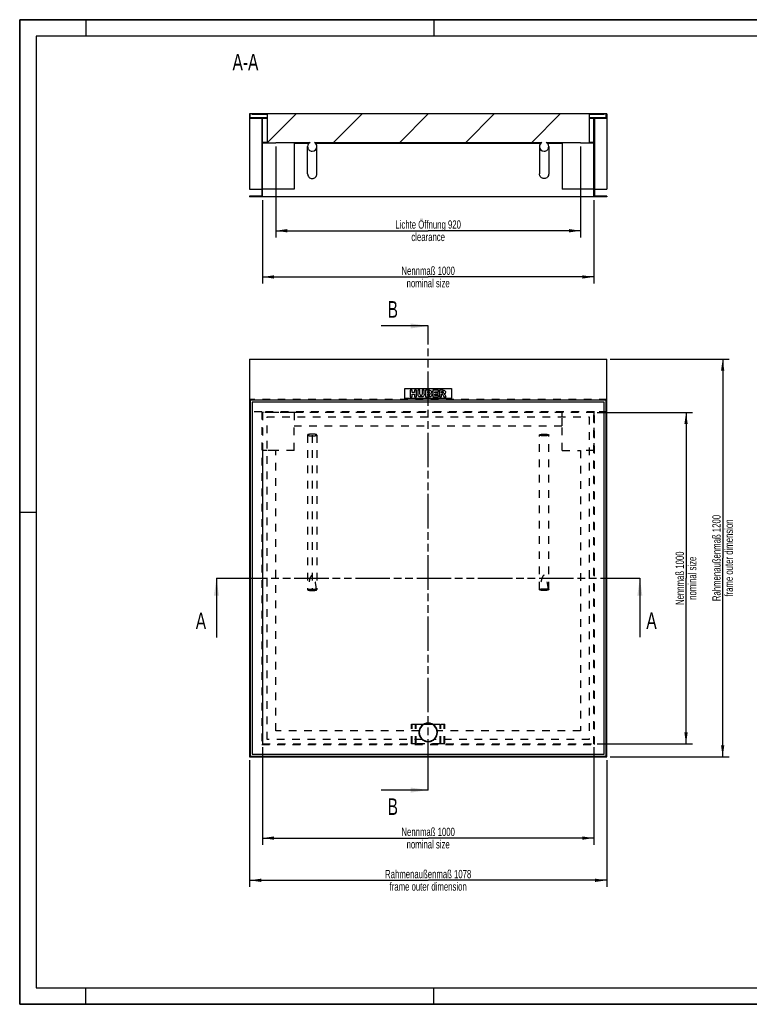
# Model space of a CAD drawing. Header units: millimetres. Extents: x 0 to 4200, y 0 to 2970.
# Tile 1 of 2: x 0 to 2203, y 0 to 2970. Entities that reach past the tile are written whole.
import ezdxf

# ---------------------------------------------------------------- set-up
doc = ezdxf.new("R2010")
doc.units = ezdxf.units.MM
doc.header["$LTSCALE"] = 231
doc.linetypes.add('HIDDEN', pattern=[0.2, 0.1, -0.1])
doc.linetypes.add('PHANTOM', pattern=[0.8, 0.45, -0.05, 0.1, -0.05, 0.1, -0.05])
doc.layers.get('0').update_dxf_attribs({"linetype": 'CONTINUOUS'})
for name, color, linetype in [('_2D-BEM', 7, 'CONTINUOUS'), ('_ACHSEN', 7, 'CONTINUOUS'), ('_KURVEN', 7, 'CONTINUOUS'), ('_ZEICHNUNGSELEM', 7, 'CONTINUOUS'), ('DEFAULT_2', 8, 'HIDDEN'), ('HATCHING_BL0', 7, 'CONTINUOUS'), ('HATCHING_BL1', 7, 'CONTINUOUS')]:
    doc.layers.add(name, color=color, linetype=linetype)
doc.styles.get("Standard").update_dxf_attribs({"font": 'txt', "width": 0.7})
doc.dimstyles.new('DIMSTYLE_1', dxfattribs={"dimtxt": 25, "dimasz": 35, "dimexe": 2, "dimexo": 1, "dimtad": 1, "dimdec": 1, "dimtxsty": 'Standard', "dimblk": '_FILLED', "dimblk1": '_FILLED', "dimblk2": '_FILLED', "dimcen": 0.09, "dimadec": 1, "dimazin": 2, "dimtp": 0.8, "dimtm": 0.8, "dimtfac": 1, "dimtdec": 1, "dimtofl": 0, "dimtmove": 0, "dimatfit": 3, "dimldrblk": '_FILLED', "dimfxl": 1, "dimtolj": 1, "dimarcsym": 0})
doc.dimstyles.new('DIMSTYLE_3', dxfattribs={"dimtxt": 25, "dimasz": 35, "dimexe": 2, "dimexo": 1, "dimtad": 1, "dimdec": 1, "dimtxsty": 'Standard', "dimblk": '_FILLED', "dimblk1": '_FILLED', "dimblk2": '_FILLED', "dimcen": 0.09, "dimadec": 1, "dimazin": 2, "dimtp": 1.2, "dimtm": 1.2, "dimtfac": 1, "dimtdec": 1, "dimtofl": 0, "dimtmove": 0, "dimatfit": 3, "dimldrblk": '_FILLED', "dimfxl": 1, "dimtolj": 1, "dimarcsym": 0})
doc.dimstyles.get("Standard").update_dxf_attribs({"dimtxt": 25, "dimasz": 35, "dimexe": 2, "dimexo": 1, "dimtad": 1, "dimdec": 1, "dimtxsty": 'Standard', "dimblk": '_FILLED', "dimblk1": '_FILLED', "dimblk2": '_FILLED', "dimcen": 0.09, "dimadec": 1, "dimazin": 2, "dimtol": 1, "dimtp": 0.1, "dimtm": 0.1, "dimtfac": 1, "dimtdec": 1, "dimtofl": 0, "dimtmove": 0, "dimatfit": 3, "dimldrblk": '_FILLED', "dimfxl": 1, "dimtolj": 1, "dimarcsym": 0})

# ---------------------------------------------------------------- blocks, each defined once
blk = doc.blocks.new('_FILLED')
at = {"color": 0, "linetype": 'ByBlock'}
blk.add_solid([(0, 0), (-1, 0.143), (-1, -0.143)], dxfattribs=at)
blk = doc.blocks.new('*D2')
at = {"layer": '_2D-BEM', "color": 2, "linetype": 'Continuous', "transparency": 16777216}
for p, q in [((733.1, 2425.8), (733.1, 2174)), ((1733.1, 2425.8), (1733.1, 2174)), ((733.1, 2194), (1233.1, 2194)), ((1733.1, 2194), (1233.1, 2194))]:
    blk.add_line(p, q, dxfattribs=at)
at = {"layer": '_2D-BEM', "color": 2, "linetype": 'Continuous', "transparency": 16777216, "xscale": 35, "yscale": 35, "zscale": 35, "rotation": 180}
blk.add_blockref('_FILLED', (733.1, 2194), dxfattribs=at)
at = {"layer": '_2D-BEM', "color": 2, "linetype": 'Continuous', "transparency": 16777216, "xscale": 35, "yscale": 35, "zscale": 35}
blk.add_blockref('_FILLED', (1733.1, 2194), dxfattribs=at)
at = {"layer": '_2D-BEM', "color": 2, "linetype": 'Continuous', "transparency": 16777216, "insert": (1233.1, 2225.2), "char_height": 25, "width": 336.964, "attachment_point": 2, "line_spacing_factor": 0.9}
blk.add_mtext('Nennmaß 1000\\Pnominal size', dxfattribs=at)
blk = doc.blocks.new('*D6')
at = {"layer": '_2D-BEM', "color": 2, "linetype": 'Continuous', "transparency": 16777216}
for p, q in [((1782.1, 1946.2), (2142.1, 1946.2)), ((2122.1, 1946.2), (2122.1, 1346.2)), ((2122.1, 746.2), (2122.1, 1346.2)), ((1782.1, 746.2), (2142.1, 746.2))]:
    blk.add_line(p, q, dxfattribs=at)
at = {"layer": '_2D-BEM', "color": 2, "linetype": 'Continuous', "transparency": 16777216, "xscale": 35, "yscale": 35, "zscale": 35}
for p, rotation in [((2122.1, 1946.2), 90), ((2122.1, 746.2), 270)]:
    blk.add_blockref('_FILLED', p, dxfattribs=dict(at, rotation=rotation))
at = {"layer": '_2D-BEM', "color": 2, "linetype": 'Continuous', "transparency": 16777216, "insert": (2090.8, 1346.2), "char_height": 25, "width": 553.571, "attachment_point": 2, "rotation": 90, "line_spacing_factor": 0.9}
blk.add_mtext('Rahmenaußenmaß 1200\\Pframe outer dimension', dxfattribs=at)
blk = doc.blocks.new('*D7')
at = {"layer": '_2D-BEM', "color": 2, "linetype": 'Continuous', "transparency": 16777216}
for p, q in [((694.1, 736.2), (694.1, 354)), ((1772.1, 736.2), (1772.1, 354)), ((694.1, 374), (1233.1, 374)), ((1772.1, 374), (1233.1, 374))]:
    blk.add_line(p, q, dxfattribs=at)
at = {"layer": '_2D-BEM', "color": 2, "linetype": 'Continuous', "transparency": 16777216, "xscale": 35, "yscale": 35, "zscale": 35, "rotation": 180}
blk.add_blockref('_FILLED', (694.1, 374), dxfattribs=at)
at = {"layer": '_2D-BEM', "color": 2, "linetype": 'Continuous', "transparency": 16777216, "xscale": 35, "yscale": 35, "zscale": 35}
blk.add_blockref('_FILLED', (1772.1, 374), dxfattribs=at)
at = {"layer": '_2D-BEM', "color": 2, "linetype": 'Continuous', "transparency": 16777216, "insert": (1233.1, 405.3), "char_height": 25, "width": 553.571, "attachment_point": 2, "line_spacing_factor": 0.9}
blk.add_mtext('Rahmenaußenmaß 1078\\Pframe outer dimension', dxfattribs=at)
blk = doc.blocks.new('*D8')
at = {"layer": '_2D-BEM', "color": 2, "linetype": 'Continuous', "transparency": 16777216}
for p, q in [((733.1, 775.2), (733.1, 481.4)), ((1733.1, 775.2), (1733.1, 481.4)), ((733.1, 501.4), (1233.1, 501.4)), ((1733.1, 501.4), (1233.1, 501.4))]:
    blk.add_line(p, q, dxfattribs=at)
at = {"layer": '_2D-BEM', "color": 2, "linetype": 'Continuous', "transparency": 16777216, "xscale": 35, "yscale": 35, "zscale": 35, "rotation": 180}
blk.add_blockref('_FILLED', (733.1, 501.4), dxfattribs=at)
at = {"layer": '_2D-BEM', "color": 2, "linetype": 'Continuous', "transparency": 16777216, "xscale": 35, "yscale": 35, "zscale": 35}
blk.add_blockref('_FILLED', (1733.1, 501.4), dxfattribs=at)
at = {"layer": '_2D-BEM', "color": 2, "linetype": 'Continuous', "transparency": 16777216, "insert": (1233.1, 532.6), "char_height": 25, "width": 336.964, "attachment_point": 2, "line_spacing_factor": 0.9}
blk.add_mtext('Nennmaß 1000\\Pnominal size', dxfattribs=at)
blk = doc.blocks.new('*D9')
at = {"layer": '_2D-BEM', "color": 2, "linetype": 'Continuous', "transparency": 16777216}
for p, q in [((1743.1, 1785.2), (2031.5, 1785.2)), ((2011.5, 1785.2), (2011.5, 1285.2)), ((2011.5, 785.2), (2011.5, 1285.2)), ((1743.1, 785.2), (2031.5, 785.2))]:
    blk.add_line(p, q, dxfattribs=at)
at = {"layer": '_2D-BEM', "color": 2, "linetype": 'Continuous', "transparency": 16777216, "xscale": 35, "yscale": 35, "zscale": 35}
for p, rotation in [((2011.5, 1785.2), 90), ((2011.5, 785.2), 270)]:
    blk.add_blockref('_FILLED', p, dxfattribs=dict(at, rotation=rotation))
at = {"layer": '_2D-BEM', "color": 2, "linetype": 'Continuous', "transparency": 16777216, "insert": (1980.2, 1285.2), "char_height": 25, "width": 336.964, "attachment_point": 2, "rotation": 90, "line_spacing_factor": 0.9}
blk.add_mtext('Nennmaß 1000\\Pnominal size', dxfattribs=at)
blk = doc.blocks.new('*D10')
at = {"layer": '_2D-BEM', "color": 2, "linetype": 'Continuous', "transparency": 16777216}
for p, q in [((773.1, 2587.8), (773.1, 2313.4)), ((1693.1, 2587.8), (1693.1, 2313.4)), ((773.1, 2333.4), (1233.1, 2333.4)), ((1693.1, 2333.4), (1233.1, 2333.4))]:
    blk.add_line(p, q, dxfattribs=at)
at = {"layer": '_2D-BEM', "color": 2, "linetype": 'Continuous', "transparency": 16777216, "xscale": 35, "yscale": 35, "zscale": 35, "rotation": 180}
blk.add_blockref('_FILLED', (773.1, 2333.4), dxfattribs=at)
at = {"layer": '_2D-BEM', "color": 2, "linetype": 'Continuous', "transparency": 16777216, "xscale": 35, "yscale": 35, "zscale": 35}
blk.add_blockref('_FILLED', (1693.1, 2333.4), dxfattribs=at)
at = {"layer": '_2D-BEM', "color": 2, "linetype": 'Continuous', "transparency": 16777216, "insert": (1233.1, 2364.7), "char_height": 25, "width": 466.429, "attachment_point": 2, "line_spacing_factor": 0.9}
blk.add_mtext('Lichte Öffnung 920\\Pclearance', dxfattribs=at)
blk = doc.blocks.new('XSEC_FILLED')
at = {"color": 0, "linetype": 'ByBlock'}
blk.add_solid([(0, 0), (-1, 0.143), (-1, -0.143)], dxfattribs=at)
blk = doc.blocks.new('HATCHING_BL0', base_point=(1233.1, 1195.9))
at = {"layer": 'HATCHING_BL0', "color": 7, "linetype": 'PHANTOM'}
for p, q in [((594.1, 1285.2), (644.1, 1285.2)), ((644.1, 1285.2), (1822.1, 1285.2)), ((1822.1, 1285.2), (1872.1, 1285.2))]:
    blk.add_line(p, q, dxfattribs=at)
at = {"layer": 'HATCHING_BL0', "color": 7, "linetype": 'Continuous', "char_height": 50, "width": 64.286, "attachment_point": 1, "line_spacing_factor": 0.9}
for insert in [(531.6, 1181.6), (1891.7, 1182.2)]:
    blk.add_mtext('A', dxfattribs=dict(at, insert=insert))
at = {"layer": 'HATCHING_BL0', "color": 7, "linetype": 'Continuous'}
for points in [[(594.1, 1285.2), (594.1, 1106.6)], [(1872.1, 1285.2), (1872.1, 1107.2)]]:
    blk.add_leader(points, dimstyle='Standard', override={"dimasz": 52.5, "dimtad": 0, "dimldrblk": 'XSEC_FILLED'}, dxfattribs=at)
blk = doc.blocks.new('HATCHING_BL1', base_point=(1162.1, 1346.2))
at = {"layer": 'HATCHING_BL1', "color": 7, "linetype": 'PHANTOM'}
for p, q in [((1233.1, 1996.2), (1233.1, 2046.2)), ((1233.1, 696.2), (1233.1, 1996.2)), ((1233.1, 646.2), (1233.1, 696.2))]:
    blk.add_line(p, q, dxfattribs=at)
at = {"layer": 'HATCHING_BL1', "color": 7, "linetype": 'Continuous', "char_height": 50, "width": 58.929, "attachment_point": 1, "line_spacing_factor": 0.9}
for insert in [(1110.7, 2121.2), (1110.7, 621.2)]:
    blk.add_mtext('B', dxfattribs=dict(at, insert=insert))
at = {"layer": 'HATCHING_BL1', "color": 7, "linetype": 'Continuous'}
for points in [[(1233.1, 2046.2), (1091, 2046.2)], [(1233.1, 646.2), (1091, 646.2)]]:
    blk.add_leader(points, dimstyle='Standard', override={"dimasz": 52.5, "dimtad": 0, "dimldrblk": 'XSEC_FILLED'}, dxfattribs=at)

msp = doc.modelspace()

# ---------------------------------------------------------------- hatches: boundary and pattern name
at = {"linetype": 'Continuous'}
h = msp.add_hatch(dxfattribs=at)
h.set_pattern_fill('ANSI31', color=2, style=0, pattern_type=2)
h.set_pattern_definition([(45, (1233.09, 2685.8), (-99.702, 99.702), [])])
edge = h.paths.add_edge_path()
edge.add_line((1772.09, 2671.8), (1735.09, 2671.8))
edge.add_line((1735.09, 2671.8), (1735.09, 2437.8))
edge.add_line((1772.09, 2437.8), (1735.09, 2437.8))
edge.add_line((1772.09, 2437.8), (1772.09, 2435.8))
edge.add_line((1772.09, 2435.8), (1733.09, 2435.8))
edge.add_line((1733.09, 2435.8), (1733.09, 2597.8))
edge.add_line((1733.09, 2597.8), (1693.09, 2597.8))
edge.add_line((1693.09, 2597.8), (1693.09, 2599.8))
edge.add_line((1589.7, 2599.8), (1693.09, 2599.8))
edge.add_spline(control_points=[(1589.7, 2599.8), (1589.94, 2599.67), (1590.43, 2599.38), (1591.13, 2598.91), (1591.8, 2598.4), (1592.44, 2597.85), (1593.05, 2597.26), (1593.63, 2596.63), (1594.16, 2595.97), (1594.66, 2595.27), (1595.12, 2594.55), (1595.53, 2593.79), (1595.89, 2593.01), (1596.21, 2592.21), (1596.49, 2591.4), (1596.71, 2590.56), (1596.88, 2589.71), (1597.01, 2588.85), (1597.08, 2587.99), (1597.1, 2587.12), (1597.06, 2586.26), (1596.98, 2585.4), (1596.84, 2584.54), (1596.66, 2583.7), (1596.42, 2582.86), (1596.14, 2582.05), (1595.8, 2581.25), (1595.43, 2580.48), (1595, 2579.74), (1594.54, 2579.02), (1594.03, 2578.33), (1593.48, 2577.68), (1592.9, 2577.06), (1592.28, 2576.47), (1591.63, 2575.93), (1590.95, 2575.43), (1590.24, 2574.98), (1589.51, 2574.56), (1588.76, 2574.19), (1587.98, 2573.87), (1587.19, 2573.6), (1586.39, 2573.38), (1585.57, 2573.2), (1584.75, 2573.07), (1583.92, 2573), (1583.37, 2572.98), (1583.09, 2572.98)], knot_values=[0, 0, 0, 0, 0.0227273, 0.0454545, 0.0681818, 0.0909091, 0.1136364, 0.1363636, 0.1590909, 0.1818182, 0.2045455, 0.2272727, 0.25, 0.2727273, 0.2954545, 0.3181818, 0.3409091, 0.3636364, 0.3863636, 0.4090909, 0.4318182, 0.4545455, 0.4772727, 0.5, 0.5227273, 0.5454545, 0.5681818, 0.5909091, 0.6136364, 0.6363636, 0.6590909, 0.6818182, 0.7045455, 0.7272727, 0.75, 0.7727273, 0.7954545, 0.8181818, 0.8409091, 0.8636364, 0.8863636, 0.9090909, 0.9318182, 0.9545455, 0.9772727, 1, 1, 1, 1], degree=3, periodic=0)
edge.add_spline(control_points=[(1583.09, 2572.98), (1582.81, 2572.98), (1582.26, 2573), (1581.43, 2573.07), (1580.6, 2573.2), (1579.79, 2573.38), (1578.98, 2573.6), (1578.19, 2573.87), (1577.42, 2574.19), (1576.66, 2574.56), (1575.93, 2574.98), (1575.22, 2575.43), (1574.54, 2575.93), (1573.89, 2576.47), (1573.28, 2577.06), (1572.69, 2577.68), (1572.15, 2578.33), (1571.64, 2579.02), (1571.17, 2579.74), (1570.75, 2580.48), (1570.37, 2581.25), (1570.04, 2582.05), (1569.75, 2582.86), (1569.52, 2583.7), (1569.33, 2584.54), (1569.2, 2585.4), (1569.11, 2586.26), (1569.08, 2587.12), (1569.1, 2587.99), (1569.17, 2588.85), (1569.29, 2589.71), (1569.47, 2590.56), (1569.69, 2591.4), (1569.96, 2592.21), (1570.28, 2593.01), (1570.65, 2593.79), (1571.06, 2594.55), (1571.52, 2595.27), (1572.01, 2595.97), (1572.55, 2596.63), (1573.12, 2597.26), (1573.73, 2597.85), (1574.38, 2598.4), (1575.05, 2598.91), (1575.75, 2599.38), (1576.23, 2599.67), (1576.48, 2599.8)], knot_values=[0, 0, 0, 0, 0.0227273, 0.0454545, 0.0681818, 0.0909091, 0.1136364, 0.1363636, 0.1590909, 0.1818182, 0.2045455, 0.2272727, 0.25, 0.2727273, 0.2954545, 0.3181818, 0.3409091, 0.3636364, 0.3863636, 0.4090909, 0.4318182, 0.4545455, 0.4772727, 0.5, 0.5227273, 0.5454545, 0.5681818, 0.5909091, 0.6136364, 0.6363636, 0.6590909, 0.6818182, 0.7045455, 0.7272727, 0.75, 0.7727273, 0.7954545, 0.8181818, 0.8409091, 0.8636364, 0.8863636, 0.9090909, 0.9318182, 0.9545455, 0.9772727, 1, 1, 1, 1], degree=3, periodic=0)
edge.add_line((889.7, 2599.8), (1576.48, 2599.8))
edge.add_spline(control_points=[(883.09, 2572.98), (883.37, 2572.98), (883.92, 2573), (884.75, 2573.07), (885.57, 2573.2), (886.39, 2573.38), (887.19, 2573.6), (887.98, 2573.87), (888.76, 2574.19), (889.51, 2574.56), (890.24, 2574.98), (890.95, 2575.43), (891.63, 2575.93), (892.28, 2576.47), (892.9, 2577.06), (893.48, 2577.68), (894.03, 2578.33), (894.54, 2579.02), (895, 2579.74), (895.43, 2580.48), (895.8, 2581.25), (896.14, 2582.05), (896.42, 2582.86), (896.66, 2583.7), (896.84, 2584.54), (896.98, 2585.4), (897.06, 2586.26), (897.1, 2587.12), (897.08, 2587.99), (897.01, 2588.85), (896.88, 2589.71), (896.71, 2590.56), (896.49, 2591.4), (896.21, 2592.21), (895.89, 2593.01), (895.53, 2593.79), (895.12, 2594.55), (894.66, 2595.27), (894.16, 2595.97), (893.63, 2596.63), (893.05, 2597.26), (892.44, 2597.85), (891.8, 2598.4), (891.13, 2598.91), (890.43, 2599.38), (889.94, 2599.67), (889.7, 2599.8)], knot_values=[0, 0, 0, 0, 0.0227273, 0.0454545, 0.0681818, 0.0909091, 0.1136364, 0.1363636, 0.1590909, 0.1818182, 0.2045455, 0.2272727, 0.25, 0.2727273, 0.2954545, 0.3181818, 0.3409091, 0.3636364, 0.3863636, 0.4090909, 0.4318182, 0.4545455, 0.4772727, 0.5, 0.5227273, 0.5454545, 0.5681818, 0.5909091, 0.6136364, 0.6363636, 0.6590909, 0.6818182, 0.7045455, 0.7272727, 0.75, 0.7727273, 0.7954545, 0.8181818, 0.8409091, 0.8636364, 0.8863636, 0.9090909, 0.9318182, 0.9545455, 0.9772727, 1, 1, 1, 1], degree=3, periodic=0)
edge.add_spline(control_points=[(876.48, 2599.8), (876.23, 2599.67), (875.75, 2599.38), (875.05, 2598.91), (874.38, 2598.4), (873.73, 2597.85), (873.12, 2597.26), (872.55, 2596.63), (872.01, 2595.97), (871.52, 2595.27), (871.06, 2594.55), (870.65, 2593.79), (870.28, 2593.01), (869.96, 2592.21), (869.69, 2591.4), (869.47, 2590.56), (869.29, 2589.71), (869.17, 2588.85), (869.1, 2587.99), (869.08, 2587.12), (869.11, 2586.26), (869.2, 2585.4), (869.33, 2584.54), (869.52, 2583.7), (869.75, 2582.86), (870.04, 2582.05), (870.37, 2581.25), (870.75, 2580.48), (871.17, 2579.74), (871.64, 2579.02), (872.15, 2578.33), (872.69, 2577.68), (873.28, 2577.06), (873.89, 2576.47), (874.54, 2575.93), (875.22, 2575.43), (875.93, 2574.98), (876.66, 2574.56), (877.42, 2574.19), (878.19, 2573.87), (878.98, 2573.6), (879.79, 2573.38), (880.6, 2573.2), (881.43, 2573.07), (882.26, 2573), (882.81, 2572.98), (883.09, 2572.98)], knot_values=[0, 0, 0, 0, 0.0227273, 0.0454545, 0.0681818, 0.0909091, 0.1136364, 0.1363636, 0.1590909, 0.1818182, 0.2045455, 0.2272727, 0.25, 0.2727273, 0.2954545, 0.3181818, 0.3409091, 0.3636364, 0.3863636, 0.4090909, 0.4318182, 0.4545455, 0.4772727, 0.5, 0.5227273, 0.5454545, 0.5681818, 0.5909091, 0.6136364, 0.6363636, 0.6590909, 0.6818182, 0.7045455, 0.7272727, 0.75, 0.7727273, 0.7954545, 0.8181818, 0.8409091, 0.8636364, 0.8863636, 0.9090909, 0.9318182, 0.9545455, 0.9772727, 1, 1, 1, 1], degree=3, periodic=0)
edge.add_line((773.09, 2599.8), (876.48, 2599.8))
edge.add_line((773.09, 2597.8), (773.09, 2599.8))
edge.add_line((773.09, 2597.8), (733.09, 2597.8))
edge.add_line((733.09, 2435.8), (733.09, 2597.8))
edge.add_line((733.09, 2435.8), (694.09, 2435.8))
edge.add_line((694.09, 2437.8), (694.09, 2435.8))
edge.add_line((731.09, 2437.8), (694.09, 2437.8))
edge.add_line((731.09, 2671.8), (731.09, 2437.8))
edge.add_line((731.09, 2671.8), (694.09, 2671.8))
edge.add_line((694.09, 2685.8), (694.09, 2671.8))
edge.add_line((696.09, 2685.8), (694.09, 2685.8))
edge.add_line((696.09, 2673.8), (696.09, 2685.8))
edge.add_line((733.09, 2673.8), (696.09, 2673.8))
edge.add_line((733.09, 2599.8), (733.09, 2673.8))
edge.add_line((746.59, 2599.8), (733.09, 2599.8))
edge.add_line((746.59, 2683.8), (746.59, 2599.8))
edge.add_line((746.59, 2683.8), (702.09, 2683.8))
edge.add_line((702.09, 2683.8), (702.09, 2685.8))
edge.add_line((1764.09, 2685.8), (702.09, 2685.8))
edge.add_line((1764.09, 2683.8), (1764.09, 2685.8))
edge.add_line((1764.09, 2683.8), (1719.59, 2683.8))
edge.add_line((1719.59, 2683.8), (1719.59, 2599.8))
edge.add_line((1733.09, 2599.8), (1719.59, 2599.8))
edge.add_line((1733.09, 2599.8), (1733.09, 2673.8))
edge.add_line((1770.09, 2673.8), (1733.09, 2673.8))
edge.add_line((1770.09, 2673.8), (1770.09, 2685.8))
edge.add_line((1772.09, 2685.8), (1770.09, 2685.8))
edge.add_line((1772.09, 2685.8), (1772.09, 2671.8))

# ---------------------------------------------------------------- linework, layer by layer
at = {"color": 7, "linetype": 'Continuous'}
for p, q in [((0, 2970), (4200, 2970)), ((0, 0), (0, 2970)), ((696.09, 2685.8), (694.09, 2685.8)), ((694.09, 2685.8), (694.09, 2671.8)), ((702.09, 2685.8), (696.09, 2685.8)), ((696.09, 2673.8), (696.09, 2685.8)), ((733.09, 2673.8), (696.09, 2673.8)), ((1764.09, 2685.8), (702.09, 2685.8)), ((702.09, 2683.8), (702.09, 2685.8)), ((746.59, 2683.8), (702.09, 2683.8)), ((746.59, 2673.8), (733.09, 2673.8)), ((733.09, 2599.8), (733.09, 2673.8)), ((746.59, 2683.8), (746.59, 2599.8)), ((1764.09, 2683.8), (1719.59, 2683.8)), ((1719.59, 2683.8), (1719.59, 2599.8)), ((1733.09, 2673.8), (1719.59, 2673.8)), ((1770.09, 2673.8), (1733.09, 2673.8)), ((1733.09, 2599.8), (1733.09, 2673.8)), ((1770.09, 2685.8), (1764.09, 2685.8)), ((1764.09, 2683.8), (1764.09, 2685.8)), ((1772.09, 2685.8), (1770.09, 2685.8)), ((1770.09, 2673.8), (1770.09, 2685.8)), ((1772.09, 2685.8), (1772.09, 2671.8)), ((731.09, 2671.8), (694.09, 2671.8)), ((694.09, 2671.8), (694.09, 2458.8)), ((731.09, 2671.8), (731.09, 2437.8)), ((746.59, 2671.8), (733.09, 2671.8)), ((1733.09, 2671.8), (1719.59, 2671.8)), ((1772.09, 2671.8), (1735.09, 2671.8)), ((1735.09, 2671.8), (1735.09, 2437.8)), ((1772.09, 2671.8), (1772.09, 2458.8)), ((746.59, 2599.8), (733.09, 2599.8)), ((733.09, 2435.8), (733.09, 2597.8)), ((773.09, 2597.8), (733.09, 2597.8)), ((773.09, 2597.8), (773.09, 2599.8)), ((773.09, 2599.8), (876.48, 2599.8)), ((828.09, 2599.8), (828.09, 2458.8)), ((828.09, 2597.8), (873.69, 2597.8)), ((869.09, 2504.8), (869.09, 2587.24)), ((889.7, 2599.8), (1576.48, 2599.8)), ((892.48, 2597.8), (1573.69, 2597.8)), ((897.09, 2504.8), (897.09, 2587.24)), ((1569.09, 2587.24), (1569.09, 2504.8)), ((1589.7, 2599.8), (1693.09, 2599.8)), ((1592.48, 2597.8), (1638.09, 2597.8)), ((1597.09, 2587.24), (1597.09, 2504.8)), ((1638.09, 2599.8), (1638.09, 2458.8)), ((1693.09, 2597.8), (1693.09, 2599.8)), ((1733.09, 2597.8), (1693.09, 2597.8)), ((1733.09, 2599.8), (1719.59, 2599.8)), ((1733.09, 2435.8), (1733.09, 2597.8)), ((694.09, 2458.8), (731.09, 2458.8)), ((731.09, 2437.8), (694.09, 2437.8)), ((694.09, 2437.8), (694.09, 2435.8)), ((733.09, 2435.8), (694.09, 2435.8)), ((828.09, 2458.8), (733.09, 2458.8)), ((1733.09, 2435.8), (733.09, 2435.8)), ((1733.09, 2458.8), (1638.09, 2458.8)), ((1772.09, 2435.8), (1733.09, 2435.8)), ((1735.09, 2458.8), (1772.09, 2458.8)), ((1772.09, 2437.8), (1735.09, 2437.8)), ((1772.09, 2437.8), (1772.09, 2435.8)), ((694.09, 1946.23), (1772.09, 1946.23)), ((694.09, 1946.23), (694.09, 746.23)), ((1772.09, 746.23), (1772.09, 1946.23)), ((1770.09, 1822.23), (696.09, 1822.23)), ((696.09, 1822.23), (696.09, 748.23)), ((702.09, 1816.23), (702.09, 754.23)), ((1764.09, 1816.23), (702.09, 1816.23)), ((1764.09, 754.23), (1764.09, 1816.23)), ((1770.09, 748.23), (1770.09, 1822.23)), ((694.09, 746.23), (1772.09, 746.23)), ((696.09, 748.23), (1770.09, 748.23)), ((702.09, 754.23), (1764.09, 754.23)), ((0, 0), (4200, 0))]:
    msp.add_line(p, q, dxfattribs=at)
at = {"color": 3, "linetype": 'Continuous'}
for p, q in [((0, 2970), (0, 0)), ((4200, 2970), (0, 2970)), ((200, 2970), (200, 2920)), ((1250, 2970), (1250, 2920)), ((0, 1485), (50, 1485)), ((200, 0), (200, 50)), ((1250, 0), (1250, 50)), ((4200, 0), (0, 0))]:
    msp.add_line(p, q, dxfattribs=at)
at = {"color": 5, "linetype": 'Continuous'}
for p, q in [((50, 2920), (50, 50)), ((4150, 2920), (50, 2920)), ((50, 50), (4150, 50))]:
    msp.add_line(p, q, dxfattribs=at)
at = {"color": 7, "linetype": 'Continuous'}
for start, end in [(90, 270), (270, 90)]:
    msp.add_arc((1233.09, 820.23), 27, start, end, dxfattribs=at)
for centre, start_param, end_param in [((883.09, 2587.24), 0.4916714, 1.5707963), ((883.09, 2587.24), 1.5707963, 3.1415927), ((883.09, 2587.24), 3.1415927, 4.712389), ((883.09, 2587.24), 4.712389, 5.7915139), ((1583.09, 2587.24), 0.4916714, 1.5707963), ((1583.09, 2587.24), -4.712389, -3.1415927), ((1583.09, 2587.24), -3.1415927, -1.5707963), ((1583.09, 2587.24), -1.5707963, -0.4916714)]:
    msp.add_ellipse(centre, major_axis=(0, 14.25), ratio=0.9822758, start_param=start_param, end_param=end_param, dxfattribs=at)
for points, knots in [([(869.09, 2504.8), (869.09, 2503.01), (869.82, 2499.38), (872.95, 2494.81), (877.6, 2491.76), (881.27, 2491.05), (883.09, 2491.05)], [0, 0, 0, 0, 0.2479313, 0.4970795, 0.7479384, 1, 1, 1, 1]), ([(883.09, 2491.05), (884.91, 2491.05), (888.58, 2491.76), (893.23, 2494.81), (896.35, 2499.38), (897.09, 2503.01), (897.09, 2504.8)], [0, 0, 0, 0, 0.2520616, 0.5029205, 0.7520687, 1, 1, 1, 1]), ([(1583.09, 2491.05), (1581.27, 2491.05), (1577.6, 2491.76), (1572.95, 2494.81), (1569.82, 2499.38), (1569.09, 2503.01), (1569.09, 2504.8)], [0, 0, 0, 0, 0.2520616, 0.5029205, 0.7520687, 1, 1, 1, 1]), ([(1597.09, 2504.8), (1597.09, 2503.01), (1596.35, 2499.38), (1593.23, 2494.81), (1588.58, 2491.76), (1584.91, 2491.05), (1583.09, 2491.05)], [0, 0, 0, 0, 0.2479313, 0.4970795, 0.7479384, 1, 1, 1, 1])]:
    msp.add_open_spline(points, degree=3, knots=knots, dxfattribs=at)
at = {"layer": '_ACHSEN', "color": 8, "linetype": 'HIDDEN'}
for p, q in [((1205.54, 825.23), (773.09, 825.23)), ((1693.09, 825.23), (1260.64, 825.23)), ((1215.15, 798.73), (746.59, 798.73)), ((1719.59, 798.73), (1251.03, 798.73))]:
    msp.add_line(p, q, dxfattribs=at)
at = {"layer": '_ACHSEN', "color": 7, "linetype": 'Continuous'}
for start, end in [(0, 180), (180, 360)]:
    msp.add_arc((1233.09, 820.23), 28, start, end, dxfattribs=at)
at = {"layer": '_ACHSEN', "color": 8, "linetype": 'HIDDEN'}
for start, end in [(10.28656, 169.71344), (169.71344, 180), (180, 360), (0, 10.28656), (230.16185, 231.24927), (231.24927, 308.75073), (308.75073, 309.83815)]:
    msp.add_arc((1233.09, 820.23), 28, start, end, dxfattribs=at)
at = {"layer": '_KURVEN', "color": 4, "linetype": 'Continuous'}
for p, q in [((1163.09, 1857.23), (1303.09, 1857.23)), ((1163.09, 1827.23), (1163.09, 1857.23)), ((1178.99, 1852.23), (1178.99, 1832.23)), ((1185.18, 1852.23), (1178.99, 1852.23)), ((1185.18, 1845.23), (1185.18, 1852.23)), ((1191.93, 1845.23), (1185.18, 1845.23)), ((1198.14, 1852.23), (1191.93, 1852.23)), ((1191.93, 1852.23), (1191.93, 1845.23)), ((1198.14, 1832.23), (1198.14, 1852.23)), ((1208.42, 1852.23), (1202.26, 1852.23)), ((1202.26, 1852.23), (1202.26, 1840.3)), ((1208.42, 1840.02), (1208.42, 1852.23)), ((1215.26, 1852.23), (1215.26, 1840.02)), ((1221.42, 1852.23), (1215.26, 1852.23)), ((1221.42, 1840.3), (1221.42, 1852.23)), ((1225.53, 1852.23), (1225.53, 1832.23)), ((1237.1, 1852.23), (1225.53, 1852.23)), ((1231.76, 1844.38), (1231.76, 1848.18)), ((1231.76, 1848.18), (1234.49, 1848.18)), ((1234.45, 1844.38), (1231.76, 1844.38)), ((1263.8, 1852.23), (1247.24, 1852.23)), ((1247.24, 1852.23), (1247.24, 1832.23)), ((1253.43, 1844.78), (1253.43, 1847.96)), ((1253.43, 1847.96), (1263.8, 1847.96)), ((1263.05, 1844.78), (1253.43, 1844.78)), ((1263.05, 1840.7), (1263.05, 1844.78)), ((1263.8, 1847.96), (1263.8, 1852.23)), ((1277.81, 1852.23), (1267.51, 1852.23)), ((1267.51, 1852.23), (1267.51, 1832.23)), ((1273.72, 1848.19), (1276.43, 1848.19)), ((1273.72, 1844.12), (1273.72, 1848.19)), ((1276.32, 1844.12), (1273.72, 1844.12)), ((1303.09, 1857.23), (1303.09, 1827.23)), ((1303.09, 1827.23), (1163.09, 1827.23)), ((1178.99, 1832.23), (1185.18, 1832.23)), ((1185.18, 1832.23), (1185.18, 1840.32)), ((1185.18, 1840.32), (1191.93, 1840.32)), ((1191.93, 1840.32), (1191.93, 1832.23)), ((1191.93, 1832.23), (1198.14, 1832.23)), ((1225.53, 1832.23), (1236.2, 1832.23)), ((1231.76, 1836.53), (1231.76, 1840.58)), ((1231.76, 1840.58), (1234.9, 1840.58)), ((1234.92, 1836.53), (1231.76, 1836.53)), ((1247.24, 1832.23), (1264.1, 1832.23)), ((1253.43, 1836.76), (1253.43, 1840.7)), ((1253.43, 1840.7), (1263.05, 1840.7)), ((1264.1, 1836.76), (1253.43, 1836.76)), ((1264.1, 1832.23), (1264.1, 1836.76)), ((1267.51, 1832.23), (1273.72, 1832.23)), ((1273.72, 1832.23), (1273.72, 1840.35)), ((1273.72, 1840.35), (1274.26, 1840.35)), ((1276.89, 1838.34), (1280.2, 1832.23)), ((1280.2, 1832.23), (1287.18, 1832.23)), ((1287.18, 1832.23), (1284.18, 1838.01))]:
    msp.add_line(p, q, dxfattribs=at)
at = {"layer": '_KURVEN', "color": 8, "linetype": 'HIDDEN'}
msp.add_line((883.09, 1717.23), (883.09, 1250.83), dxfattribs=at)
at = {"layer": '_KURVEN', "color": 4, "linetype": 'Continuous'}
for points in [[(1234.45, 1844.38), (1235.41, 1844.38), (1236.08, 1844.55), (1236.46, 1844.87)], [(1236.46, 1847.68), (1236.08, 1848.01), (1235.42, 1848.18), (1234.49, 1848.18)], [(1237.03, 1846.32), (1237.03, 1846.89), (1236.84, 1847.36), (1236.46, 1847.68)], [(1236.46, 1844.87), (1236.84, 1845.2), (1237.03, 1845.69), (1237.03, 1846.32)], [(1237.1, 1852.23), (1239.02, 1852.23), (1240.5, 1851.75), (1241.53, 1850.8)], [(1241.99, 1844.2), (1241.49, 1843.63), (1240.77, 1843.2), (1239.83, 1842.87)], [(1239.83, 1842.87), (1241.26, 1842.51), (1242.31, 1841.93), (1242.99, 1841.08)], [(1241.53, 1850.8), (1242.57, 1849.84), (1243.09, 1848.65), (1243.09, 1847.25)], [(1243.09, 1847.25), (1243.09, 1846.06), (1242.72, 1845.05), (1241.99, 1844.2)], [(1276.32, 1844.12), (1276.59, 1844.12), (1277.14, 1844.21), (1277.96, 1844.39)], [(1278.73, 1847.67), (1278.33, 1848.01), (1277.55, 1848.19), (1276.43, 1848.19)], [(1277.81, 1852.23), (1279.72, 1852.23), (1281.18, 1852.06), (1282.19, 1851.74)], [(1277.96, 1844.39), (1278.37, 1844.48), (1278.69, 1844.68), (1278.96, 1845.02)], [(1279.35, 1846.18), (1279.35, 1846.83), (1279.15, 1847.32), (1278.73, 1847.67)], [(1278.96, 1845.02), (1279.21, 1845.35), (1279.35, 1845.75), (1279.35, 1846.18)], [(1282.89, 1841.84), (1282.36, 1841.52), (1281.64, 1841.26), (1280.71, 1841.05)], [(1282.19, 1851.74), (1283.2, 1851.41), (1284, 1850.8), (1284.62, 1849.91)], [(1284.84, 1843.79), (1284.37, 1842.99), (1283.72, 1842.34), (1282.89, 1841.84)], [(1284.62, 1849.91), (1285.24, 1849.02), (1285.56, 1847.94), (1285.56, 1846.68)], [(1285.56, 1846.68), (1285.56, 1845.56), (1285.31, 1844.6), (1284.84, 1843.79)], [(1202.83, 1836.92), (1202.45, 1838.2), (1202.26, 1839.32), (1202.26, 1840.3)], [(1204.14, 1834.62), (1203.5, 1835.37), (1203.06, 1836.13), (1202.83, 1836.92)], [(1206.26, 1832.89), (1205.49, 1833.31), (1204.78, 1833.88), (1204.14, 1834.62)], [(1209.15, 1832.09), (1208, 1832.23), (1207.03, 1832.49), (1206.26, 1832.89)], [(1208.42, 1840.02), (1208.42, 1838.93), (1208.72, 1838.08), (1209.32, 1837.47)], [(1212.34, 1831.89), (1211.36, 1831.89), (1210.29, 1831.96), (1209.15, 1832.09)], [(1209.32, 1837.47), (1209.92, 1836.85), (1210.77, 1836.55), (1211.85, 1836.55)], [(1211.85, 1836.55), (1212.91, 1836.55), (1213.74, 1836.85), (1214.34, 1837.45)], [(1216.66, 1832.55), (1215.46, 1832.12), (1214.02, 1831.89), (1212.34, 1831.89)], [(1214.34, 1837.45), (1214.94, 1838.05), (1215.26, 1838.91), (1215.26, 1840.02)], [(1219.13, 1834.21), (1218.34, 1833.41), (1217.52, 1832.87), (1216.66, 1832.55)], [(1220.86, 1836.96), (1220.5, 1835.91), (1219.92, 1835), (1219.13, 1834.21)], [(1221.42, 1840.3), (1221.42, 1839.12), (1221.23, 1838.01), (1220.86, 1836.96)], [(1237.17, 1840.03), (1236.73, 1840.39), (1235.98, 1840.58), (1234.9, 1840.58)], [(1234.92, 1836.53), (1235.98, 1836.53), (1236.73, 1836.7), (1237.17, 1837.08)], [(1238.97, 1832.5), (1237.58, 1832.31), (1236.65, 1832.23), (1236.2, 1832.23)], [(1237.82, 1838.61), (1237.82, 1839.2), (1237.6, 1839.68), (1237.17, 1840.03)], [(1237.17, 1837.08), (1237.6, 1837.47), (1237.82, 1837.97), (1237.82, 1838.61)], [(1241.31, 1833.15), (1240.8, 1832.86), (1240, 1832.64), (1238.97, 1832.5)], [(1243.29, 1835.12), (1242.8, 1834.29), (1242.15, 1833.63), (1241.31, 1833.15)], [(1242.99, 1841.08), (1243.67, 1840.24), (1244.02, 1839.19), (1244.02, 1837.92)], [(1244.02, 1837.92), (1244.02, 1836.88), (1243.77, 1835.94), (1243.29, 1835.12)], [(1275.77, 1839.87), (1275.33, 1840.18), (1274.82, 1840.35), (1274.26, 1840.35)], [(1276.89, 1838.34), (1276.47, 1839.13), (1276.1, 1839.64), (1275.77, 1839.87)], [(1280.71, 1841.05), (1281.45, 1840.8), (1282, 1840.55), (1282.33, 1840.31)], [(1282.33, 1840.31), (1282.56, 1840.14), (1282.88, 1839.8), (1283.32, 1839.25)], [(1283.32, 1839.25), (1283.74, 1838.72), (1284.03, 1838.31), (1284.18, 1838.01)]]:
    msp.add_open_spline(points, degree=3, dxfattribs=at)
at = {"layer": 'DEFAULT_2', "color": 8, "linetype": 'HIDDEN'}
for p, q in [((1772.09, 1824.23), (694.09, 1824.23)), ((694.09, 1824.23), (694.09, 746.23)), ((1772.09, 746.23), (1772.09, 1824.23)), ((731.09, 1787.23), (694.09, 1787.23)), ((1735.09, 1787.23), (731.09, 1787.23)), ((731.09, 1787.23), (731.09, 783.23)), ((828.09, 1785.23), (733.09, 1785.23)), ((733.09, 1785.23), (733.09, 1670.23)), ((1733.09, 1785.23), (733.09, 1785.23)), ((733.09, 1785.23), (733.09, 785.23)), ((1638.09, 1785.23), (828.09, 1785.23)), ((828.09, 1785.23), (828.09, 1745.23)), ((828.09, 1785.23), (828.09, 1771.73)), ((1733.09, 1785.23), (1638.09, 1785.23)), ((1638.09, 1745.23), (1638.09, 1785.23)), ((1638.09, 1771.73), (1638.09, 1785.23)), ((1733.09, 1785.23), (1733.09, 1670.23)), ((1733.09, 785.23), (1733.09, 1785.23)), ((1772.09, 1787.23), (1735.09, 1787.23)), ((1735.09, 783.23), (1735.09, 1787.23)), ((746.59, 798.73), (746.59, 1771.73)), ((746.59, 1771.73), (1719.59, 1771.73)), ((1719.59, 1771.73), (1719.59, 798.73)), ((828.09, 1670.23), (828.09, 1745.23)), ((828.09, 1745.23), (1638.09, 1745.23)), ((1638.09, 1670.23), (1638.09, 1745.23)), ((869.09, 1717.23), (869.09, 1250.83)), ((897.09, 1717.23), (897.09, 1250.83)), ((1569.09, 1250.83), (1569.09, 1717.23)), ((1597.09, 1250.83), (1597.09, 1717.23)), ((733.09, 1670.23), (733.09, 785.23)), ((773.09, 1670.23), (733.09, 1670.23)), ((746.59, 1670.23), (733.09, 1670.23)), ((828.09, 1670.23), (773.09, 1670.23)), ((773.09, 825.23), (773.09, 1670.23)), ((1638.09, 1670.23), (1693.09, 1670.23)), ((1733.09, 1670.23), (1693.09, 1670.23)), ((1693.09, 1670.23), (1693.09, 825.23)), ((1733.09, 1670.23), (1719.59, 1670.23)), ((1733.09, 785.23), (1733.09, 1670.23)), ((870.49, 1251.97), (895.68, 1251.97)), ((1595.68, 1251.97), (1570.49, 1251.97)), ((1183.09, 785.23), (1183.09, 845.23)), ((1183.09, 845.23), (1195.01, 845.23)), ((1185.02, 785.23), (1185.02, 845.23)), ((1195.01, 845.23), (1220.49, 845.23)), ((1195.01, 785.23), (1195.01, 845.23)), ((1196.54, 785.23), (1196.54, 845.23)), ((1220.49, 845.23), (1222.91, 845.23)), ((1222.91, 845.23), (1243.26, 845.23)), ((1243.26, 845.23), (1245.68, 845.23)), ((1245.68, 845.23), (1271.17, 845.23)), ((1269.63, 785.23), (1269.63, 845.23)), ((1271.17, 845.23), (1283.09, 845.23)), ((1271.17, 785.23), (1271.17, 845.23)), ((1281.16, 785.23), (1281.16, 845.23)), ((1283.09, 785.23), (1283.09, 845.23)), ((731.09, 783.23), (1735.09, 783.23)), ((733.09, 785.23), (1733.09, 785.23)), ((733.09, 785.23), (1733.09, 785.23)), ((1185.02, 785.23), (1183.09, 785.23)), ((1196.54, 785.23), (1185.02, 785.23)), ((1269.63, 785.23), (1196.54, 785.23)), ((1281.16, 785.23), (1269.63, 785.23)), ((1283.09, 785.23), (1281.16, 785.23)), ((694.09, 746.23), (1772.09, 746.23))]:
    msp.add_line(p, q, dxfattribs=at)
for centre, start_param, end_param in [((883.09, 1219.39), 0, 1.1193087), ((883.09, 1219.39), -1.1193087, 0), ((1583.09, 1219.39), 0, 1.1193087), ((1583.09, 1219.39), -1.1193087, 0)]:
    msp.add_ellipse(centre, major_axis=(0, 74.69), ratio=0.1874411, start_param=start_param, end_param=end_param, dxfattribs=at)
for points, knots in [([(883.09, 1719.85), (882.18, 1719.85), (880.39, 1719.82), (877.79, 1719.68), (875.4, 1719.44), (873.3, 1719.13), (871.78, 1718.79), (870.77, 1718.48), (870.18, 1718.26), (869.71, 1718.02), (869.37, 1717.77), (869.15, 1717.51), (869.09, 1717.32), (869.09, 1717.23)], [0, 0, 0, 0, 0.1867297, 0.3665428, 0.5328206, 0.6795441, 0.8016218, 0.8522089, 0.8954005, 0.9311176, 0.9596184, 0.9818241, 1, 1, 1, 1]), ([(869.09, 1717.23), (869.09, 1717.14), (869.15, 1716.94), (869.37, 1716.68), (869.71, 1716.44), (870.18, 1716.2), (870.77, 1715.97), (871.78, 1715.66), (873.3, 1715.33), (875.4, 1715.01), (877.79, 1714.78), (880.39, 1714.64), (882.18, 1714.6), (883.09, 1714.6)], [0, 0, 0, 0, 0.0181759, 0.0403816, 0.0688824, 0.1045995, 0.1477911, 0.1983782, 0.3204559, 0.4671794, 0.6334572, 0.8132703, 1, 1, 1, 1]), ([(897.09, 1717.23), (897.09, 1717.32), (897.03, 1717.51), (896.81, 1717.77), (896.46, 1718.02), (895.99, 1718.26), (895.4, 1718.48), (894.4, 1718.79), (892.87, 1719.13), (890.77, 1719.44), (888.38, 1719.68), (885.79, 1719.82), (884, 1719.85), (883.09, 1719.85)], [0, 0, 0, 0, 0.0181759, 0.0403816, 0.0688824, 0.1045995, 0.1477911, 0.1983782, 0.3204559, 0.4671794, 0.6334572, 0.8132703, 1, 1, 1, 1]), ([(883.09, 1714.6), (884, 1714.6), (885.79, 1714.64), (888.38, 1714.78), (890.77, 1715.01), (892.87, 1715.33), (894.4, 1715.66), (895.4, 1715.97), (895.99, 1716.2), (896.46, 1716.44), (896.81, 1716.68), (897.03, 1716.94), (897.09, 1717.14), (897.09, 1717.23)], [0, 0, 0, 0, 0.1867297, 0.3665428, 0.5328206, 0.6795441, 0.8016218, 0.8522089, 0.8954005, 0.9311176, 0.9596184, 0.9818241, 1, 1, 1, 1]), ([(1569.09, 1717.23), (1569.09, 1717.32), (1569.15, 1717.51), (1569.37, 1717.77), (1569.71, 1718.02), (1570.18, 1718.26), (1570.77, 1718.48), (1571.78, 1718.79), (1573.3, 1719.13), (1575.4, 1719.44), (1577.79, 1719.68), (1580.39, 1719.82), (1582.18, 1719.85), (1583.09, 1719.85)], [0, 0, 0, 0, 0.0181759, 0.0403816, 0.0688824, 0.1045995, 0.1477911, 0.1983782, 0.3204559, 0.4671794, 0.6334572, 0.8132703, 1, 1, 1, 1]), ([(1583.09, 1714.6), (1582.18, 1714.6), (1580.39, 1714.64), (1577.79, 1714.78), (1575.4, 1715.01), (1573.3, 1715.33), (1571.78, 1715.66), (1570.77, 1715.97), (1570.18, 1716.2), (1569.71, 1716.44), (1569.37, 1716.68), (1569.15, 1716.94), (1569.09, 1717.14), (1569.09, 1717.23)], [0, 0, 0, 0, 0.1867297, 0.3665428, 0.5328206, 0.6795441, 0.8016218, 0.8522089, 0.8954005, 0.9311176, 0.9596184, 0.9818241, 1, 1, 1, 1]), ([(1583.09, 1719.85), (1584, 1719.85), (1585.79, 1719.82), (1588.38, 1719.68), (1590.77, 1719.44), (1592.87, 1719.13), (1594.4, 1718.79), (1595.4, 1718.48), (1595.99, 1718.26), (1596.46, 1718.02), (1596.81, 1717.77), (1597.03, 1717.51), (1597.09, 1717.32), (1597.09, 1717.23)], [0, 0, 0, 0, 0.1867297, 0.3665428, 0.5328206, 0.6795441, 0.8016218, 0.8522089, 0.8954005, 0.9311176, 0.9596184, 0.9818241, 1, 1, 1, 1]), ([(1597.09, 1717.23), (1597.09, 1717.14), (1597.03, 1716.94), (1596.81, 1716.68), (1596.46, 1716.44), (1595.99, 1716.2), (1595.4, 1715.97), (1594.4, 1715.66), (1592.87, 1715.33), (1590.77, 1715.01), (1588.38, 1714.78), (1585.79, 1714.64), (1584, 1714.6), (1583.09, 1714.6)], [0, 0, 0, 0, 0.0181759, 0.0403816, 0.0688824, 0.1045995, 0.1477911, 0.1983782, 0.3204559, 0.4671794, 0.6334572, 0.8132703, 1, 1, 1, 1]), ([(870.49, 1251.97), (870.28, 1251.89), (869.92, 1251.73), (869.47, 1251.46), (869.17, 1251.17), (869.09, 1250.93), (869.09, 1250.83)], [0, 0, 0, 0, 0.3519071, 0.6284416, 0.8369886, 1, 1, 1, 1]), ([(869.09, 1250.83), (869.09, 1250.74), (869.15, 1250.54), (869.37, 1250.28), (869.71, 1250.04), (870.18, 1249.8), (870.77, 1249.57), (871.78, 1249.26), (873.3, 1248.93), (875.4, 1248.61), (877.79, 1248.38), (880.39, 1248.24), (882.18, 1248.2), (883.09, 1248.2)], [0, 0, 0, 0, 0.0181759, 0.0403817, 0.0688824, 0.1045995, 0.1477911, 0.1983782, 0.3204559, 0.4671794, 0.6334572, 0.8132703, 1, 1, 1, 1]), ([(883.09, 1248.2), (884, 1248.2), (885.79, 1248.24), (888.38, 1248.38), (890.77, 1248.61), (892.87, 1248.93), (894.4, 1249.26), (895.4, 1249.57), (895.99, 1249.8), (896.46, 1250.04), (896.81, 1250.28), (897.03, 1250.54), (897.09, 1250.74), (897.09, 1250.83)], [0, 0, 0, 0, 0.1867297, 0.3665428, 0.5328206, 0.6795441, 0.8016218, 0.8522089, 0.8954005, 0.9311176, 0.9596183, 0.9818241, 1, 1, 1, 1]), ([(897.09, 1250.83), (897.09, 1250.93), (897.01, 1251.17), (896.71, 1251.46), (896.26, 1251.73), (895.89, 1251.89), (895.68, 1251.97)], [0, 0, 0, 0, 0.1630114, 0.3715584, 0.6480929, 1, 1, 1, 1]), ([(1569.09, 1250.83), (1569.09, 1250.93), (1569.17, 1251.17), (1569.47, 1251.46), (1569.92, 1251.73), (1570.28, 1251.89), (1570.49, 1251.97)], [0, 0, 0, 0, 0.1630114, 0.3715584, 0.6480929, 1, 1, 1, 1]), ([(1583.09, 1248.2), (1582.18, 1248.2), (1580.39, 1248.24), (1577.79, 1248.38), (1575.4, 1248.61), (1573.3, 1248.93), (1571.78, 1249.26), (1570.77, 1249.57), (1570.18, 1249.8), (1569.71, 1250.04), (1569.37, 1250.28), (1569.15, 1250.54), (1569.09, 1250.74), (1569.09, 1250.83)], [0, 0, 0, 0, 0.1867297, 0.3665428, 0.5328206, 0.6795441, 0.8016218, 0.8522089, 0.8954005, 0.9311176, 0.9596183, 0.9818241, 1, 1, 1, 1]), ([(1597.09, 1250.83), (1597.09, 1250.74), (1597.03, 1250.54), (1596.81, 1250.28), (1596.46, 1250.04), (1595.99, 1249.8), (1595.4, 1249.57), (1594.4, 1249.26), (1592.87, 1248.93), (1590.77, 1248.61), (1588.38, 1248.38), (1585.79, 1248.24), (1584, 1248.2), (1583.09, 1248.2)], [0, 0, 0, 0, 0.0181759, 0.0403817, 0.0688824, 0.1045995, 0.1477911, 0.1983782, 0.3204559, 0.4671794, 0.6334572, 0.8132703, 1, 1, 1, 1]), ([(1595.68, 1251.97), (1595.89, 1251.89), (1596.26, 1251.73), (1596.71, 1251.46), (1597.01, 1251.17), (1597.09, 1250.93), (1597.09, 1250.83)], [0, 0, 0, 0, 0.3519071, 0.6284416, 0.8369886, 1, 1, 1, 1])]:
    msp.add_open_spline(points, degree=3, knots=knots, dxfattribs=at)

# ---------------------------------------------------------------- block references
at = {"layer": 'HATCHING_BL0'}
msp.add_blockref('HATCHING_BL0', (1233.09, 1195.9), dxfattribs=at)
at = {"layer": 'HATCHING_BL1'}
msp.add_blockref('HATCHING_BL1', (1162.06, 1346.23), dxfattribs=at)

# ---------------------------------------------------------------- texts
at = {"layer": '_ZEICHNUNGSELEM', "color": 2, "linetype": 'Continuous', "insert": (720.58, 2867), "char_height": 50, "width": 182.1429, "attachment_point": 3, "line_spacing_factor": 0.9}
msp.add_mtext('A-A', dxfattribs=at)

# ---------------------------------------------------------------- dimensions: what is measured, and where the dimension line sits
at = {"layer": '_2D-BEM', "color": 2, "linetype": 'Continuous'}
for base, p1, p2, text, dimstyle, picture, middle in [((1693.09, 2333.45), (773.09, 2588.8), (1693.09, 2588.8), 'Lichte Öffnung <>\\Pclearance', 'DIMSTYLE_1', '*D10', (1233.09, 2333.45)), ((1733.09, 2193.95), (733.09, 2426.8), (1733.09, 2426.8), 'Nennmaß <>\\Pnominal size', 'DIMSTYLE_1', '*D2', (1233.09, 2193.95)), ((1733.09, 501.36), (733.09, 776.23), (1733.09, 776.23), 'Nennmaß <>\\Pnominal size', 'DIMSTYLE_1', '*D8', (1233.09, 501.36)), ((1772.09, 374.04), (694.09, 737.23), (1772.09, 737.23), 'Rahmenaußenmaß <>\\Pframe outer dimension', 'DIMSTYLE_3', '*D7', (1233.09, 374.04))]:
    dim = msp.add_linear_dim(base=base, p1=p1, p2=p2, text=text, dimstyle=dimstyle, dxfattribs=at)
    dim.commit()
    dim.dimension.update_dxf_attribs({"geometry": picture, "text_midpoint": middle, "dimtype": 160})
for base, p1, p2, angle, text, dimstyle, picture, middle in [((2122.09, 746.23), (1781.09, 1946.23), (1781.09, 746.23), 270, 'Rahmenaußenmaß <>\\Pframe outer dimension', 'DIMSTYLE_3', '*D6', (2122.09, 1346.23)), ((2011.47, 1785.23), (1742.09, 785.23), (1742.09, 1785.23), 90, 'Nennmaß <>\\Pnominal size', 'DIMSTYLE_1', '*D9', (2011.47, 1285.23))]:
    dim = msp.add_linear_dim(base=base, p1=p1, p2=p2, angle=angle, text=text, dimstyle=dimstyle, dxfattribs=at)
    dim.commit()
    dim.dimension.update_dxf_attribs({"geometry": picture, "text_midpoint": middle, "dimtype": 160})

doc.saveas('drawing.dxf')
